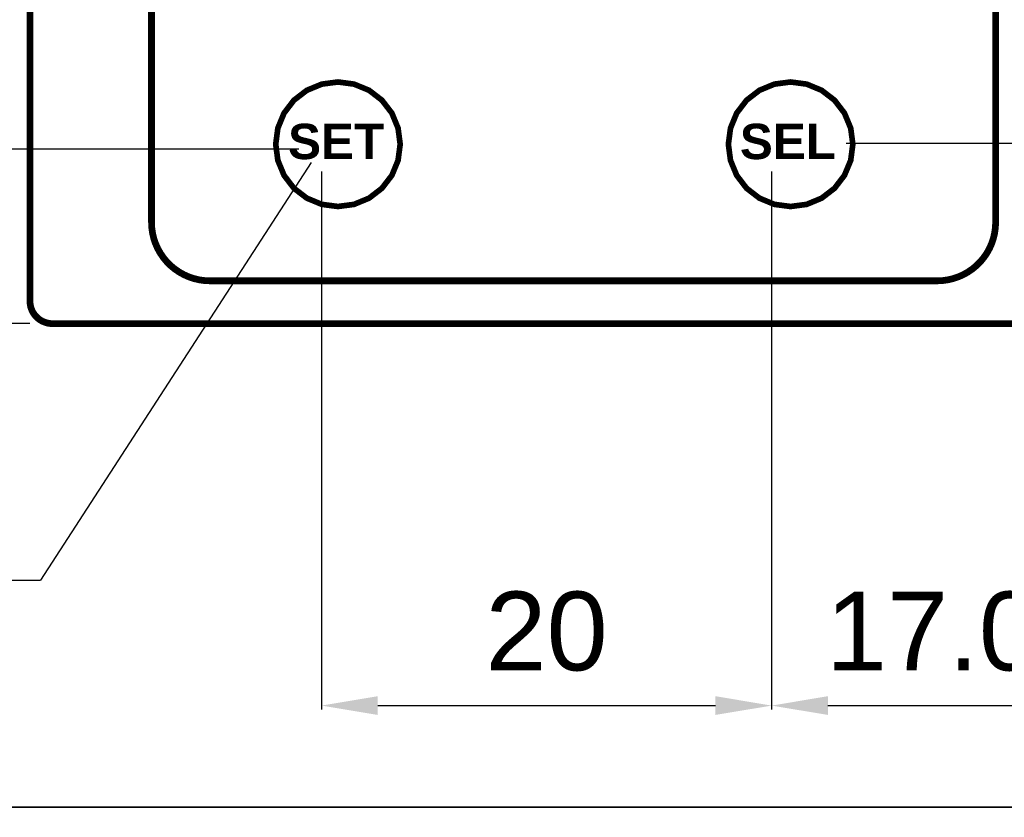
# Model space of a CAD drawing. Extents: x 2205 to 2615, y 964 to 1361.
# Tile 9 of 29: x 2246 to 2290, y 1162 to 1197. Entities that reach past the tile are written whole.
import ezdxf

# ---------------------------------------------------------------- set-up
doc = ezdxf.new("R2010")
doc.units = 0
doc.header["$MEASUREMENT"] = 0
doc.linetypes.add('TRATTEGGIATA2', pattern=[0.375, 0.25, -0.125])
doc.layers.get('0').update_dxf_attribs({"linetype": 'CONTINUOUS'})
doc.layers.get('DEFPOINTS').update_dxf_attribs({"linetype": 'CONTINUOUS'})
doc.layers.add('TRATTEGGIO', color=7, linetype='TRATTEGGIATA2')
doc.styles.add('QUOTE', font='ARIAL.TTF', dxfattribs={"height": 3.5})
doc.dimstyles.new('QUOTE', dxfattribs={"dimscale": 0, "dimtxt": 2.5, "dimasz": 2.5, "dimexe": 0.18, "dimexo": 1, "dimgap": 1.5, "dimtad": 1, "dimdec": 1, "dimzin": 0, "dimdsep": 46, "dimtxsty": 'QUOTE', "dimcen": 0.09, "dimadec": 0, "dimazin": 0, "dimtm": -0.1, "dimtfac": 0.5, "dimtdec": 1, "dimtmove": 0, "dimatfit": 0, "dimfxl": 0, "dimtolj": 2, "dimtzin": 0, "dimarcsym": 0})

# ---------------------------------------------------------------- blocks, each defined once
blk = doc.blocks.new('*D33')
at = {"color": 0, "linetype": 'ByBlock', "lineweight": -2}
for p, q in [((2279.83, 1190.542), (2279.83, 1166.648)), ((2296.88, 1183.792), (2296.88, 1166.648)), ((2282.33, 1166.828), (2294.38, 1166.828))]:
    blk.add_line(p, q, dxfattribs=at)
at = {"color": 0, "linetype": 'ByBlock'}
for points in [[(2282.33, 1167.245), (2282.33, 1166.412), (2279.83, 1166.828)], [(2294.38, 1167.245), (2294.38, 1166.412), (2296.88, 1166.828)]]:
    blk.add_solid(points, dxfattribs=at)
at = {"layer": 'DEFPOINTS', "color": 0, "linetype": 'ByBlock'}
for p in [(2279.83, 1191.542), (2296.88, 1184.792), (2296.88, 1166.828)]:
    blk.add_point(p, dxfattribs=at)
at = {"color": 0, "linetype": 'ByBlock', "insert": (2288.355, 1170.115), "char_height": 3.5, "attachment_point": 5, "style": 'QUOTE'}
blk.add_mtext('\\A2;17.05', dxfattribs=at)
blk = doc.blocks.new('*D34')
at = {"color": 0, "linetype": 'ByBlock', "lineweight": -2}
for p, q in [((2259.83, 1190.542), (2259.83, 1166.648)), ((2279.83, 1190.542), (2279.83, 1166.648)), ((2262.33, 1166.828), (2277.33, 1166.828))]:
    blk.add_line(p, q, dxfattribs=at)
at = {"color": 0, "linetype": 'ByBlock'}
for points in [[(2262.33, 1167.245), (2262.33, 1166.412), (2259.83, 1166.828)], [(2277.33, 1167.245), (2277.33, 1166.412), (2279.83, 1166.828)]]:
    blk.add_solid(points, dxfattribs=at)
at = {"layer": 'DEFPOINTS', "color": 0, "linetype": 'ByBlock'}
for p in [(2259.83, 1191.542), (2279.83, 1191.542), (2279.83, 1166.828)]:
    blk.add_point(p, dxfattribs=at)
at = {"color": 0, "linetype": 'ByBlock', "insert": (2269.83, 1170.115), "char_height": 3.5, "attachment_point": 5, "style": 'QUOTE'}
blk.add_mtext('\\A2;20', dxfattribs=at)

msp = doc.modelspace()

# ---------------------------------------------------------------- linework, layer by layer
at = {"color": 7, "linetype": 'ByBlock'}
for p, q in [((2258.83, 1191.542), (2236.182, 1191.542)), ((2246.88, 1183.792), (2236.182, 1183.792)), ((2231.509, 1172.394), (2247.351, 1172.394))]:
    msp.add_line(p, q, dxfattribs=at)
at = {"color": 7, "linetype": 'Continuous', "const_width": 0.3}
for points in [[(2246.88, 1206.592), (2246.88, 1185.992)], [(2252.28, 1188.292), (2252.28, 1204.292)], [(2289.78, 1204.292), (2289.78, 1188.292)], [(2246.88, 1185.992), (2246.88, 1184.792)], [(2287.18, 1185.692), (2254.88, 1185.692)], [(2250.88, 1183.792), (2247.88, 1183.792)], [(2292.88, 1183.792), (2250.88, 1183.792)]]:
    msp.add_lwpolyline(points, dxfattribs=at)
at = {"color": 7, "lineweight": 0}
for points in [[(2263.327, 1191.759, 0.252, 0.252, 0), (2263.233, 1192.472, 0.252, 0.252, 0), (2262.958, 1193.141, 0.252, 0.252, 0), (2262.517, 1193.714, 0.252, 0.252, 0), (2261.945, 1194.154, 0.252, 0.252, 0), (2261.276, 1194.429, 0.252, 0.252, 0), (2260.563, 1194.524, 0.252, 0.252, 0), (2259.847, 1194.429, 0.252, 0.252, 0), (2259.18, 1194.154, 0.252, 0.252, 0), (2258.606, 1193.714, 0.252, 0.252, 0), (2258.168, 1193.141, 0.252, 0.252, 0), (2257.892, 1192.472, 0.252, 0.252, 0), (2257.798, 1191.759, 0.252, 0.252, 0), (2257.892, 1191.043, 0.252, 0.252, 0), (2258.168, 1190.377, 0.252, 0.252, 0), (2258.606, 1189.804, 0.252, 0.252, 0), (2259.18, 1189.364, 0.252, 0.252, 0), (2259.847, 1189.088, 0.252, 0.252, 0), (2260.563, 1188.994, 0.252, 0.252, 0), (2261.276, 1189.088, 0.252, 0.252, 0), (2261.945, 1189.364, 0.252, 0.252, 0), (2262.517, 1189.804, 0.252, 0.252, 0), (2262.958, 1190.377, 0.252, 0.252, 0), (2263.233, 1191.043, 0.252, 0.252, 0), (2263.327, 1191.759, 0.252, 0.252, 0), (2263.327, 1191.759, 0.252, 0.252, 0)], [(2283.436, 1191.759, 0.252, 0.252, 0), (2283.342, 1192.472, 0.252, 0.252, 0), (2283.064, 1193.141, 0.252, 0.252, 0), (2282.624, 1193.714, 0.252, 0.252, 0), (2282.051, 1194.154, 0.252, 0.252, 0), (2281.385, 1194.429, 0.252, 0.252, 0), (2280.671, 1194.524, 0.252, 0.252, 0), (2279.953, 1194.429, 0.252, 0.252, 0), (2279.287, 1194.154, 0.252, 0.252, 0), (2278.715, 1193.714, 0.252, 0.252, 0), (2278.277, 1193.141, 0.252, 0.252, 0), (2278.001, 1192.472, 0.252, 0.252, 0), (2277.907, 1191.759, 0.252, 0.252, 0), (2278.001, 1191.043, 0.252, 0.252, 0), (2278.277, 1190.377, 0.252, 0.252, 0), (2278.715, 1189.804, 0.252, 0.252, 0), (2279.287, 1189.364, 0.252, 0.252, 0), (2279.953, 1189.088, 0.252, 0.252, 0), (2280.671, 1188.994, 0.252, 0.252, 0), (2281.385, 1189.088, 0.252, 0.252, 0), (2282.051, 1189.364, 0.252, 0.252, 0), (2282.624, 1189.804, 0.252, 0.252, 0), (2283.064, 1190.377, 0.252, 0.252, 0), (2283.342, 1191.043, 0.252, 0.252, 0), (2283.436, 1191.759, 0.252, 0.252, 0), (2283.436, 1191.759, 0.252, 0.252, 0)]]:
    msp.add_lwpolyline(points, format="xyseb", dxfattribs=at)
for points in [[(2263.327, 1191.759), (2263.233, 1192.472), (2262.958, 1193.141), (2262.517, 1193.714), (2261.945, 1194.154), (2261.276, 1194.429), (2260.563, 1194.524), (2259.847, 1194.429), (2259.18, 1194.154), (2258.606, 1193.714), (2258.168, 1193.141), (2257.892, 1192.472), (2257.798, 1191.759), (2257.892, 1191.043), (2258.168, 1190.377), (2258.606, 1189.804), (2259.18, 1189.364), (2259.847, 1189.088), (2260.563, 1188.994), (2261.276, 1189.088), (2261.945, 1189.364), (2262.517, 1189.804), (2262.958, 1190.377), (2263.233, 1191.043), (2263.327, 1191.759), (2263.327, 1191.759)], [(2283.436, 1191.759), (2283.342, 1192.472), (2283.064, 1193.141), (2282.624, 1193.714), (2282.051, 1194.154), (2281.385, 1194.429), (2280.671, 1194.524), (2279.953, 1194.429), (2279.287, 1194.154), (2278.715, 1193.714), (2278.277, 1193.141), (2278.001, 1192.472), (2277.907, 1191.759), (2278.001, 1191.043), (2278.277, 1190.377), (2278.715, 1189.804), (2279.287, 1189.364), (2279.953, 1189.088), (2280.671, 1188.994), (2281.385, 1189.088), (2282.051, 1189.364), (2282.624, 1189.804), (2283.064, 1190.377), (2283.342, 1191.043), (2283.436, 1191.759), (2283.436, 1191.759)]]:
    msp.add_lwpolyline(points, dxfattribs=at)
at = {"color": 7, "linetype": 'Continuous', "const_width": 0.3}
for points in [[(2252.28, 1188.292, 0.414214), (2254.88, 1185.692)], [(2287.18, 1185.692, 0.414214), (2289.78, 1188.292)], [(2246.88, 1184.792, 0.414214), (2247.88, 1183.792)]]:
    msp.add_lwpolyline(points, format="xyb", dxfattribs=at)
at = {"layer": 'TRATTEGGIO', "color": 0, "linetype": 'ByBlock'}
for p, q in [((2283.14, 1191.802), (2322.101, 1191.802)), ((2259.373, 1190.946), (2247.351, 1172.394))]:
    msp.add_line(p, q, dxfattribs=at)
for points in [[(2205.289, 1360.954), (2410.317, 1360.954), (2410.317, 1162.316), (2205.289, 1162.316)], [(2205.289, 1162.316), (2410.317, 1162.316), (2410.317, 963.678), (2205.289, 963.678)]]:
    msp.add_lwpolyline(points, close=True, dxfattribs=at)

# ---------------------------------------------------------------- texts
at = {"layer": 'TRATTEGGIO', "color": 0, "linetype": 'ByBlock', "char_height": 1.57052, "attachment_point": 1, "style": 'QUOTE'}
for s, insert in [('{\\fArial|b1|i0|c0|p34;SET}', (2258.348, 1192.668)), ('{\\fArial|b1|i0|c0|p34;SEL}', (2278.419, 1192.668))]:
    msp.add_mtext(s, dxfattribs=dict(at, insert=insert))

# ---------------------------------------------------------------- dimensions: what is measured, and where the dimension line sits
at = {"color": 0, "linetype": 'ByBlock'}
for base, p1, p2, text, picture, middle in [((2279.83, 1166.828), (2259.83, 1191.542), (2279.83, 1191.542), '20', '*D34', (2269.83, 1170.115)), ((2296.88, 1166.828), (2279.83, 1191.542), (2296.88, 1184.792), '17.05', '*D33', (2288.355, 1170.115))]:
    dim = msp.add_linear_dim(base=base, p1=p1, p2=p2, text=text, dimstyle='QUOTE', override={"dimscale": 1}, dxfattribs=at)
    dim.commit()
    dim.dimension.update_dxf_attribs({"geometry": picture, "text_midpoint": middle})

doc.saveas('drawing.dxf')
